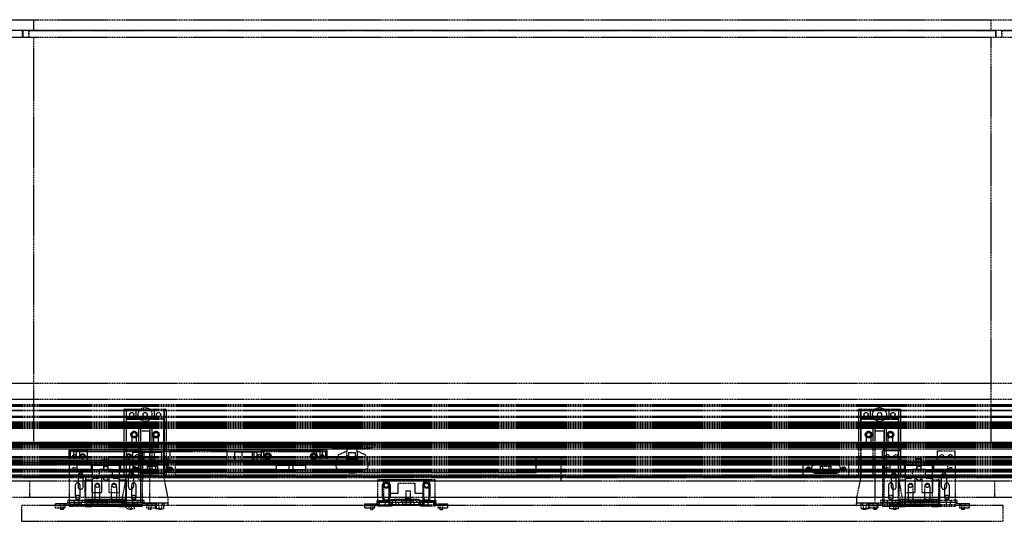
# Model space of a CAD drawing. Header units: millimetres. Extents: x 0 to 3534, y 0 to 599.
# Tile 2 of 3: x 1179 to 2354, y 0 to 599. Entities that reach past the tile are written whole.
import ezdxf

# ---------------------------------------------------------------- set-up
doc = ezdxf.new("R2010")
doc.units = ezdxf.units.MM
doc.header["$LTSCALE"] = 10
doc.linetypes.add('ALLCAD_Strich', pattern=[0.2, 0.15, -0.05])
doc.layers.add('BESCH_KONT_sich_schn_grun_2d', color=10, linetype='Continuous')

msp = doc.modelspace()

# ---------------------------------------------------------------- linework, layer by layer
at = {"layer": 'BESCH_KONT_sich_schn_grun_2d', "linetype": 'ALLCAD_Strich'}
for p, q in [((19, 599), (3515, 599)), ((1195.5, 586.4), (1195.5, 599)), ((2338.5, 599), (2338.5, 586.4)), ((19, 586.4), (3515, 586.4)), ((1182, 586), (19, 586)), ((19, 578), (3515, 578)), ((1182, 578), (1182, 586)), ((1182.5, 586.4), (1182.5, 578)), ((1189.5, 578), (1189.5, 586.4)), ((1190, 578), (1190, 586)), ((1190, 586), (2344, 586)), ((1195.5, 94), (1195.5, 578)), ((2338.5, 578), (2338.5, 94)), ((2344, 586), (2344, 578)), ((2344.5, 586.4), (2344.5, 578)), ((2351.5, 578), (2351.5, 586.4)), ((2352, 578), (2352, 586)), ((2352, 586), (3515, 586)), ((19, 165), (3515, 165)), ((19, 146), (3515, 146)), ((3515, 139), (19, 139)), ((3515, 138.5), (19, 138.5)), ((3515, 137.5), (19, 137.5)), ((3515, 137), (19, 137)), ((3515, 132.5), (19, 132.5)), ((3515, 132.1), (19, 132.1)), ((1306, 133.5), (1303.2, 133.5)), ((1303.2, 133.5), (1303.2, 53.5)), ((1305.7, 133.5), (1305.7, 53.5)), ((1306, 133.5), (1306, 121.5)), ((1317.5, 133.5), (1306, 133.5)), ((1317.5, 133.5), (1317.5, 121.5)), ((1339.5, 133.5), (1317.5, 133.5)), ((1339.5, 133.5), (1339.5, 121.5)), ((1351, 133.5), (1339.5, 133.5)), ((1353.7, 133.5), (1351, 133.5)), ((1351, 133.5), (1351, 121.5)), ((1351.2, 133.5), (1351.2, 53.5)), ((1353.7, 133.5), (1353.7, 53.5)), ((2183, 133.5), (2180.2, 133.5)), ((2180.2, 133.5), (2180.2, 53.5)), ((2182.7, 133.5), (2182.7, 53.5)), ((2183, 133.5), (2183, 121.5)), ((2194.5, 133.5), (2183, 133.5)), ((2194.5, 133.5), (2194.5, 121.5)), ((2216.5, 133.5), (2194.5, 133.5)), ((2216.5, 133.5), (2216.5, 121.5)), ((2228, 133.5), (2216.5, 133.5)), ((2230.7, 133.5), (2228, 133.5)), ((2228, 133.5), (2228, 121.5)), ((2228.2, 133.5), (2228.2, 53.5)), ((2230.7, 133.5), (2230.7, 53.5)), ((3515, 125), (19, 125)), ((3515, 124), (19, 124)), ((3515, 124), (19, 124)), ((3515, 118.5), (19, 118.5)), ((1351, 122.5), (1306, 122.5)), ((1306, 121.5), (1306, 53)), ((1317.5, 121.5), (1306, 121.5)), ((1339.5, 121.5), (1317.5, 121.5)), ((1351, 121.5), (1339.5, 121.5)), ((1351, 53), (1351, 121.5)), ((2228, 122.5), (2183, 122.5)), ((2183, 121.5), (2183, 53)), ((2194.5, 121.5), (2183, 121.5)), ((2216.5, 121.5), (2194.5, 121.5)), ((2228, 121.5), (2216.5, 121.5)), ((2228, 53), (2228, 121.5)), ((3515, 117), (19, 117)), ((3515, 116.5), (19, 116.5)), ((3515, 116), (19, 116)), ((3515, 115), (19, 115)), ((3515, 114.8), (19, 114.8)), ((3515, 113.5), (19, 113.5)), ((3515, 113.2), (19, 113.2)), ((3515, 113), (19, 113)), ((3515, 112.5), (19, 112.5)), ((3515, 111), (19, 111)), ((1320.5, 113.5), (1320.5, 53.5)), ((1323, 113.5), (1323, 53.5)), ((1323, 107.5), (1323, 21.5)), ((1334, 107.5), (1323, 107.5)), ((1334, 113.5), (1334, 53.5)), ((1334, 29), (1334, 107.5)), ((1336.5, 113.5), (1336.5, 53.5)), ((2197.5, 113.5), (2197.5, 53.5)), ((2200, 113.5), (2200, 53.5)), ((2200, 107.5), (2200, 29)), ((2211, 107.5), (2200, 107.5)), ((2211, 113.5), (2211, 53.5)), ((2211, 21.5), (2211, 107.5)), ((2213.5, 113.5), (2213.5, 53.5)), ((1313, 94.5), (1313, 104.5)), ((1318, 104.5), (1318, 94.5)), ((1339, 94.5), (1339, 104.5)), ((1344, 104.5), (1344, 94.5)), ((2190, 94.5), (2190, 104.5)), ((2195, 104.5), (2195, 94.5)), ((2216, 94.5), (2216, 104.5)), ((2221, 104.5), (2221, 94.5)), ((3515, 94), (19, 94)), ((19, 94), (3515, 94)), ((3515, 92.5), (19, 92.5)), ((1548, 92), (19, 92)), ((3515, 91.5), (19, 91.5)), ((3515, 91), (19, 91)), ((3515, 90.5), (19, 90.5)), ((3515, 90), (19, 90)), ((3515, 89), (19, 89)), ((3515, 88), (19, 88)), ((3515, 86.3), (19, 86.3)), ((1546, 85), (1238, 85)), ((1238, 84.2), (1238, 85)), ((1238, 70.5), (1238, 84.2)), ((1259.5, 84.2), (1238, 84.2)), ((1546, 83), (1238, 83)), ((1239.5, 72.5), (1239.5, 83)), ((1243.5, 83), (1243.5, 85)), ((1243.5, 72.5), (1243.5, 83)), ((1246.5, 83), (1246.5, 85)), ((1246.5, 72.5), (1246.5, 83)), ((1250.5, 72.5), (1250.5, 83)), ((1259.5, 84.2), (1259.5, 70.5)), ((1303.5, 84.2), (1303.5, 70.5)), ((1303.5, 84.2), (1325, 84.2)), ((1313.8, 82.7), (1321.8, 82.7)), ((1313.8, 72.7), (1313.8, 82.7)), ((1321.8, 82.7), (1348.3, 82.7)), ((1321.8, 72.7), (1321.8, 82.7)), ((1325, 70.5), (1325, 84.2)), ((1325.2, 72.7), (1325.2, 82.7)), ((1327.2, 72.7), (1327.2, 82.7)), ((1339.8, 72.7), (1339.8, 82.7)), ((1348.3, 72.7), (1348.3, 82.7)), ((1358, 85.5), (1366.5, 85.5)), ((1358, 84.5), (1358, 85.5)), ((1358, 84.5), (1358, 85)), ((1366.5, 84.5), (1358, 84.5)), ((1358, 83), (1358, 84.5)), ((1366.5, 84.5), (1358, 84.5)), ((1358, 84.5), (1358, 71)), ((1366.5, 85.5), (1366.5, 84.5)), ((1371.5, 85.5), (1366.5, 85.5)), ((1366.5, 84.5), (1366.5, 85)), ((1366.5, 84.5), (1371.5, 84.5)), ((1366.5, 84.5), (1371.5, 84.5)), ((1371.5, 84.5), (1371.5, 85.5)), ((1371.5, 85.5), (1372.5, 85.5)), ((1371.5, 85), (1371.5, 84.5)), ((1372.5, 84.5), (1371.5, 84.5)), ((1371.5, 84.5), (1372.5, 84.5)), ((1377.5, 85.5), (1372.5, 85.5)), ((1372.5, 84.5), (1372.5, 85.5)), ((1372.5, 85), (1372.5, 84.5)), ((1372.5, 84.5), (1377.5, 84.5)), ((1372.5, 84.5), (1377.5, 84.5)), ((1377.5, 85.5), (1377.5, 84.5)), ((1377.5, 85.5), (1406.5, 85.5)), ((1377.5, 84.5), (1377.5, 85)), ((1406.5, 84.5), (1377.5, 84.5)), ((1406.5, 84.5), (1377.5, 84.5)), ((1406.5, 85.5), (1406.5, 84.5)), ((1411.5, 85.5), (1406.5, 85.5)), ((1406.5, 84.5), (1406.5, 85)), ((1406.5, 84.5), (1411.5, 84.5)), ((1406.5, 84.5), (1411.5, 84.5)), ((1411.5, 84.5), (1411.5, 85.5)), ((1411.5, 85.5), (1412.5, 85.5)), ((1411.5, 85), (1411.5, 84.5)), ((1412.5, 84.5), (1411.5, 84.5)), ((1411.5, 84.5), (1412.5, 84.5)), ((1417.5, 85.5), (1412.5, 85.5)), ((1412.5, 84.5), (1412.5, 85.5)), ((1412.5, 85), (1412.5, 84.5)), ((1412.5, 84.5), (1417.5, 84.5)), ((1412.5, 84.5), (1417.5, 84.5)), ((1417.5, 85.5), (1417.5, 84.5)), ((1417.5, 85.5), (1426, 85.5)), ((1417.5, 84.5), (1417.5, 85)), ((1426, 84.5), (1417.5, 84.5)), ((1426, 84.5), (1417.5, 84.5)), ((1426, 85.5), (1426, 84.5)), ((1426, 85), (1426, 84.5)), ((1426, 83), (1426, 84.5)), ((1426, 84.5), (1426, 71)), ((1435.8, 72.7), (1435.8, 82.7)), ((1462.3, 82.7), (1435.8, 82.7)), ((1444.3, 72.7), (1444.3, 82.7)), ((1456.8, 72.7), (1456.8, 82.7)), ((1458.8, 72.7), (1458.8, 82.7)), ((1462.3, 72.7), (1462.3, 82.7)), ((1470.3, 82.7), (1462.3, 82.7)), ((1537.5, 84.2), (1467.5, 84.2)), ((1467.5, 67.7), (1467.5, 84.2)), ((1470.3, 72.7), (1470.3, 82.7)), ((1533.5, 72.5), (1533.5, 83)), ((1537.5, 84.2), (1537.5, 85)), ((1537.5, 67.7), (1537.5, 84.2)), ((1540.5, 83), (1540.5, 85)), ((1540.5, 72.5), (1540.5, 83)), ((1544.5, 72.5), (1544.5, 83)), ((1546, 70.5), (1546, 85)), ((1546, 83), (1546, 83)), ((1546, 83), (1546, 83)), ((1546, 83), (1546, 83)), ((1546, 83), (1546, 83)), ((1546, 83), (1546, 83)), ((1546, 83), (1546, 83)), ((1546, 83), (1546, 83)), ((1546, 83), (1546, 83)), ((1546, 83), (1546, 83)), ((1546, 83), (1546, 83)), ((1546, 83), (1546, 83)), ((1546, 83), (1546, 83)), ((1546, 83), (1546, 83)), ((1546, 83), (1546, 83)), ((1546, 83), (1546, 83)), ((1546, 83), (1546, 83)), ((1546, 83), (1546, 83)), ((1546, 83), (1546, 83)), ((1546, 83), (1546, 83)), ((1546, 83), (1546, 83)), ((1546, 83), (1546, 83)), ((1546, 83), (1546, 83)), ((1546, 83), (1546, 83)), ((1546, 83), (1546, 83)), ((1546, 83), (1546, 83)), ((1546, 83), (1546, 83)), ((1546, 83), (1546, 83)), ((1546, 83), (1546, 83)), ((1546, 83), (1546, 83)), ((1546, 83), (1546, 83)), ((1546, 83), (1546, 83)), ((1546, 83), (1546, 83)), ((1546, 83), (1546, 83)), ((1546, 83), (1546, 83)), ((1546, 83), (1546, 83)), ((1546, 83), (1546, 83)), ((1546, 83), (1546, 83)), ((1546, 83), (1546, 83)), ((1548, 92), (1548, 90)), ((1548, 92), (1603, 92)), ((1603, 90), (1548, 90)), ((1552, 90), (1552, 87)), ((1552, 87), (1557, 87)), ((1553, 89), (1553, 89)), ((1553, 89), (1553, 89)), ((1553, 89), (1553, 89)), ((1553, 89), (1553, 89)), ((1553, 89), (1553, 89)), ((1553, 89), (1553, 89)), ((1553, 89), (1553, 89)), ((1553, 89), (1553, 89)), ((1553, 89), (1553, 89)), ((1553, 89), (1553, 89)), ((1553, 89), (1553, 89)), ((1553, 89), (1553, 89)), ((1553, 89), (1553, 89)), ((1553, 89), (1553, 89)), ((1553, 89), (1553, 89)), ((1553, 89), (1553, 89)), ((1553, 89), (1553, 89)), ((1553, 89), (1553, 89)), ((1553, 89), (1553, 89)), ((1553, 89), (1553, 89)), ((1553, 89), (1553, 87)), ((1556, 89), (1556, 87)), ((1557, 90), (1557, 87)), ((1558, 90), (1558, 87)), ((1558, 87), (1563, 87)), ((1567.5, 83), (1559, 79)), ((1563, 90), (1563, 87)), ((1588, 87), (1563, 87)), ((1569.2, 83), (1567.5, 83)), ((1569.2, 87), (1569.2, 83)), ((1569.2, 74), (1569.2, 83)), ((1581.7, 83), (1581.7, 74)), ((1583.5, 83), (1581.7, 83)), ((1581.7, 83), (1581.7, 87)), ((1592, 79), (1583.5, 83)), ((1588, 90), (1588, 87)), ((1588, 87), (1593, 87)), ((1593, 90), (1593, 87)), ((1594, 87), (1594, 90)), ((1599, 87), (1594, 87)), ((1595, 87), (1595, 89)), ((1598, 87), (1598, 89)), ((1599, 87), (1599, 90)), ((3515, 92), (1603, 92)), ((1603, 92), (1603, 90)), ((2230.5, 84.2), (2209, 84.2)), ((2209, 70.5), (2209, 84.2)), ((2230.5, 84.2), (2230.5, 70.5)), ((2274.5, 84.2), (2274.5, 70.5)), ((2274.5, 84.2), (2296, 84.2)), ((2296, 70.5), (2296, 84.2)), ((3515, 77), (19, 77)), ((3515, 75.5), (19, 75.5)), ((3515, 73), (19, 73)), ((3515, 71.8), (19, 71.8)), ((3515, 71.3), (19, 71.3)), ((1546, 72.5), (1238, 72.5)), ((1243.5, 70.5), (1243.5, 72.5)), ((1246.5, 70.5), (1246.5, 72.5)), ((1277, 71), (1286, 71)), ((1277, 71), (1277, 70.5)), ((1285, 74.5), (1278, 74.5)), ((1278, 74.5), (1278, 70.5)), ((1285, 70.5), (1285, 74.5)), ((1286, 71), (1286, 70.5)), ((1310, 71.8), (1310, 53.3)), ((1313.8, 72.7), (1321.8, 72.7)), ((1314, 67), (1323, 75.5)), ((1321.8, 72.7), (1348.3, 72.7)), ((1325.5, 75.5), (1325.5, 48.5)), ((1355.5, 75.5), (1355.5, 58)), ((1358, 71), (1358, 72.5)), ((1358, 70.5), (1358, 71)), ((1358, 71), (1366.5, 71)), ((1358, 71), (1366.5, 71)), ((1358, 70), (1358, 71)), ((1365, 53.3), (1365, 71.8)), ((1366.5, 70.5), (1366.5, 71)), ((1371.5, 71), (1366.5, 71)), ((1366.5, 71), (1366.5, 70)), ((1371.5, 71), (1366.5, 71)), ((1371.5, 71), (1371.5, 70.5)), ((1372.5, 71), (1371.5, 71)), ((1371.5, 70), (1371.5, 71)), ((1371.5, 71), (1372.5, 71)), ((1372.5, 71), (1372.5, 70.5)), ((1377.5, 71), (1372.5, 71)), ((1377.5, 71), (1372.5, 71)), ((1372.5, 70), (1372.5, 71)), ((1377.5, 70.5), (1377.5, 71)), ((1377.5, 71), (1406.5, 71)), ((1377.5, 71), (1377.5, 70)), ((1377.5, 71), (1406.5, 71)), ((1406.5, 70.5), (1406.5, 71)), ((1411.5, 71), (1406.5, 71)), ((1406.5, 71), (1406.5, 70)), ((1411.5, 71), (1406.5, 71)), ((1411.5, 71), (1411.5, 70.5)), ((1412.5, 71), (1411.5, 71)), ((1411.5, 70), (1411.5, 71)), ((1411.5, 71), (1412.5, 71)), ((1412.5, 71), (1412.5, 70.5)), ((1417.5, 71), (1412.5, 71)), ((1417.5, 71), (1412.5, 71)), ((1412.5, 70), (1412.5, 71)), ((1417.5, 70.5), (1417.5, 71)), ((1417.5, 71), (1426, 71)), ((1417.5, 71), (1417.5, 70)), ((1417.5, 71), (1426, 71)), ((1426, 71), (1426, 72.5)), ((1426, 71), (1426, 70.5)), ((1426, 71), (1426, 70)), ((1462.3, 72.7), (1435.8, 72.7)), ((1470.3, 72.7), (1462.3, 72.7)), ((1540.5, 70.5), (1540.5, 72.5)), ((1559, 79), (1555.5, 68)), ((1569.2, 78.5), (1571.8, 78.5)), ((1581.7, 74), (1569.2, 74)), ((1571.8, 82), (1579.2, 82)), ((1571.8, 78.5), (1571.8, 82)), ((1579.2, 82), (1579.2, 78.5)), ((1579.2, 78.5), (1581.7, 78.5)), ((1595.5, 68), (1592, 79)), ((1795.5, 58), (1795.5, 75.5)), ((1825.5, 48.5), (1825.5, 75.5)), ((2114, 71.8), (2114, 53.3)), ((2169, 53.3), (2169, 71.8)), ((2248, 71), (2257, 71)), ((2248, 71), (2248, 70.5)), ((2256, 74.5), (2249, 74.5)), ((2249, 74.5), (2249, 70.5)), ((2256, 70.5), (2256, 74.5)), ((2257, 71), (2257, 70.5)), ((1358, 70), (19, 70)), ((3515, 69.5), (19, 69.5)), ((3515, 68), (19, 68)), ((1264, 67), (19, 67)), ((1264, 62), (19, 62)), ((3515, 61), (19, 61)), ((3515, 59.5), (19, 59.5)), ((1238, 70.5), (1278, 70.5)), ((1238, 70.5), (1238, 29)), ((1274.5, 67.5), (1238, 67.5)), ((1244.5, 60), (1238, 60)), ((1247, 67.5), (1247, 62.5)), ((1265.5, 67.5), (1247, 67.5)), ((1259.5, 70.5), (1259.5, 67.5)), ((1261.9, 70.5), (1261.9, 67.5)), ((1264, 67), (1299, 67)), ((1264, 67), (1264, 62)), ((1264, 62), (1273.5, 62)), ((1265.5, 53.8), (1265.5, 67.5)), ((1268.9, 70.5), (1268.9, 67.5)), ((1273.5, 62), (1273.5, 53.5)), ((1289.5, 62), (1273.5, 62)), ((1274.5, 70.5), (1274.5, 67.5)), ((1274.5, 67.5), (1288.5, 67.5)), ((1277, 62), (1277, 61.5)), ((1277, 61.5), (1286, 61.5)), ((1278, 70.5), (1285, 70.5)), ((1279, 70.5), (1279, 62)), ((1279, 67.5), (1279, 70.5)), ((1279, 67), (1279, 62)), ((1284, 70.5), (1284, 62)), ((1284, 67.5), (1284, 70.5)), ((1284, 67), (1284, 62)), ((1285, 70.5), (1325, 70.5)), ((1286, 62), (1286, 61.5)), ((1288.5, 70.5), (1288.5, 67.5)), ((1288.5, 67.5), (1325, 67.5)), ((1289.5, 53.5), (1289.5, 62)), ((1289.5, 62), (1299, 62)), ((1294.1, 70.5), (1294.1, 67.5)), ((1297.5, 67.5), (1297.5, 53.8)), ((1316, 67.5), (1297.5, 67.5)), ((1299, 67), (1299, 62)), ((1485, 67), (1299, 67)), ((1485, 62), (1299, 62)), ((1301.1, 70.5), (1301.1, 67.5)), ((1303.5, 70.5), (1303.5, 67.5)), ((1314, 67), (1314, 57)), ((1315, 62.5), (1315, 62.5)), ((1315, 62.5), (1315, 62.5)), ((1315, 62.5), (1315, 62.5)), ((1315, 62.5), (1315, 62.5)), ((1315, 62.5), (1315, 62.5)), ((1315, 62.5), (1315, 62.5)), ((1315, 62.5), (1315, 62.5)), ((1315, 62.5), (1315, 62.5)), ((1315, 62.5), (1315, 62.5)), ((1315, 62.5), (1315, 62.5)), ((1315, 62.5), (1315, 62.5)), ((1315, 62.5), (1315, 62.5)), ((1315, 62.5), (1315, 62.5)), ((1315, 62.5), (1315, 62.5)), ((1315, 62.5), (1315, 62.5)), ((1315, 62.5), (1315, 62.5)), ((1315, 62.5), (1315, 62.5)), ((1315, 62.5), (1315, 62.5)), ((1315, 62.5), (1315, 62.5)), ((1315, 62.5), (1315, 62.5)), ((1315, 62.5), (1315, 62.5)), ((1315, 62.5), (1315, 62.5)), ((1315, 62.5), (1315, 62.5)), ((1315, 62.5), (1315, 62.5)), ((1315, 62.5), (1315, 62.5)), ((1315, 62.5), (1315, 62.5)), ((1315, 62.5), (1315, 62.5)), ((1315, 62.5), (1315, 62.5)), ((1315, 62.5), (1315, 62.5)), ((1315, 62.5), (1315, 62.5)), ((1315, 62.5), (1315, 62.5)), ((1315, 62.5), (1315, 62.5)), ((1315, 62.5), (1315, 62.5)), ((1315, 62.5), (1315, 62.5)), ((1315, 62.5), (1315, 62.5)), ((1315, 62.5), (1315, 62.5)), ((1315, 62.5), (1315, 62.5)), ((1315, 62.5), (1315, 62.5)), ((1315, 62.5), (1315, 62.5)), ((1315, 62.5), (1315, 62.5)), ((1315, 62.5), (1315, 62.5)), ((1316, 62.5), (1316, 67.5)), ((1325, 60), (1318.5, 60)), ((1546, 70.5), (1325, 70.5)), ((1325, 70.5), (1325, 29)), ((1350, 67.5), (1325, 67.5)), ((1331.2, 66), (1343.8, 66)), ((1331.2, 59), (1331.2, 66)), ((1343.8, 59), (1331.2, 59)), ((1333.8, 59), (1333.8, 66)), ((1341.2, 59), (1341.2, 66)), ((1343.8, 59), (1343.8, 66)), ((1366.5, 70), (1358, 70)), ((1366.5, 70), (1371.5, 70)), ((1371.5, 70), (1372.5, 70)), ((1372.5, 70), (1377.5, 70)), ((1406.5, 70), (1377.5, 70)), ((1406.5, 70), (1411.5, 70)), ((1411.5, 70), (1412.5, 70)), ((1412.5, 70), (1417.5, 70)), ((1426, 70), (1417.5, 70)), ((3515, 70), (1426, 70)), ((1537.5, 69.7), (1467.5, 69.7)), ((1537.5, 67.7), (1467.5, 67.7)), ((1485, 67), (1520, 67)), ((1485, 67), (1485, 62)), ((1485, 62), (1520, 62)), ((1497.5, 69.7), (1497.5, 67.7)), ((1497.7, 69.7), (1497.7, 67.7)), ((1498, 62), (1498, 61.5)), ((1498, 61.5), (1507, 61.5)), ((1500, 69.7), (1500, 62)), ((1500, 67), (1500, 62)), ((1501.1, 67.7), (1501.1, 69.7)), ((1503.9, 67.7), (1503.9, 69.7)), ((1505, 69.7), (1505, 62)), ((1505, 67), (1505, 62)), ((1507, 62), (1507, 61.5)), ((1507.3, 69.7), (1507.3, 67.7)), ((1507.5, 69.7), (1507.5, 67.7)), ((1520, 67), (1520, 62)), ((2235, 67), (1520, 67)), ((2235, 62), (1520, 62)), ((1555.5, 68), (1557, 63)), ((1557, 63), (1571.5, 58)), ((1579.5, 58), (1594, 63)), ((1594, 63), (1595.5, 68)), ((2119, 62.5), (2119, 62.5)), ((2119, 62.5), (2119, 62.5)), ((2119, 62.5), (2119, 62.5)), ((2119, 62.5), (2119, 62.5)), ((2119, 62.5), (2119, 62.5)), ((2119, 62.5), (2119, 62.5)), ((2119, 62.5), (2119, 62.5)), ((2119, 62.5), (2119, 62.5)), ((2119, 62.5), (2119, 62.5)), ((2119, 62.5), (2119, 62.5)), ((2119, 62.5), (2119, 62.5)), ((2119, 62.5), (2119, 62.5)), ((2119, 62.5), (2119, 62.5)), ((2119, 62.5), (2119, 62.5)), ((2119, 62.5), (2119, 62.5)), ((2119, 62.5), (2119, 62.5)), ((2119, 62.5), (2119, 62.5)), ((2119, 62.5), (2119, 62.5)), ((2119, 62.5), (2119, 62.5)), ((2119, 62.5), (2119, 62.5)), ((2119, 62.5), (2119, 62.5)), ((2119, 62.5), (2119, 62.5)), ((2119, 62.5), (2119, 62.5)), ((2119, 62.5), (2119, 62.5)), ((2119, 62.5), (2119, 62.5)), ((2119, 62.5), (2119, 62.5)), ((2119, 62.5), (2119, 62.5)), ((2119, 62.5), (2119, 62.5)), ((2119, 62.5), (2119, 62.5)), ((2119, 62.5), (2119, 62.5)), ((2119, 62.5), (2119, 62.5)), ((2119, 62.5), (2119, 62.5)), ((2119, 62.5), (2119, 62.5)), ((2119, 62.5), (2119, 62.5)), ((2119, 62.5), (2119, 62.5)), ((2119, 62.5), (2119, 62.5)), ((2119, 62.5), (2119, 62.5)), ((2119, 62.5), (2119, 62.5)), ((2119, 62.5), (2119, 62.5)), ((2119, 62.5), (2119, 62.5)), ((2119, 62.5), (2119, 62.5)), ((2154, 67.5), (2129, 67.5)), ((2135.2, 66), (2147.8, 66)), ((2135.2, 59), (2135.2, 66)), ((2147.8, 59), (2135.2, 59)), ((2137.8, 59), (2137.8, 66)), ((2145.2, 59), (2145.2, 66)), ((2147.8, 59), (2147.8, 66)), ((2209, 70.5), (2249, 70.5)), ((2209, 70.5), (2209, 29)), ((2209, 67.5), (2209, 67.5)), ((2209, 67.5), (2209, 67.5)), ((2209, 67.5), (2209, 67.5)), ((2209, 67.5), (2209, 67.5)), ((2209, 67.5), (2209, 67.5)), ((2209, 67.5), (2209, 67.5)), ((2245.5, 67.5), (2209, 67.5)), ((2209, 67.5), (2209, 67.5)), ((2209, 67.5), (2209, 67.5)), ((2209, 67.5), (2209, 67.5)), ((2209, 67.5), (2209, 67.5)), ((2209, 67.5), (2209, 67.5)), ((2209, 67.5), (2209, 67.5)), ((2209, 67.5), (2209, 67.5)), ((2209, 67.5), (2209, 67.5)), ((2209, 67.5), (2209, 67.5)), ((2209, 67.5), (2209, 67.5)), ((2209, 67.5), (2209, 67.5)), ((2209, 67.5), (2209, 67.5)), ((2209, 67.5), (2209, 67.5)), ((2209, 67.5), (2209, 67.5)), ((2209, 67.5), (2209, 67.5)), ((2209, 67.5), (2209, 67.5)), ((2209, 67.5), (2209, 67.5)), ((2209, 67.5), (2209, 67.5)), ((2209, 67.5), (2209, 67.5)), ((2209, 67.5), (2209, 67.5)), ((2209, 67.5), (2209, 67.5)), ((2215.5, 60), (2209, 60)), ((2218, 67.5), (2218, 62.5)), ((2236.5, 67.5), (2218, 67.5)), ((2230.5, 70.5), (2230.5, 67.5)), ((2232.9, 70.5), (2232.9, 67.5)), ((2235, 67), (2270, 67)), ((2235, 67), (2235, 62)), ((2235, 62), (2244.5, 62)), ((2236.5, 53.8), (2236.5, 67.5)), ((2239.9, 70.5), (2239.9, 67.5)), ((2244.5, 62), (2244.5, 53.5)), ((2260.5, 62), (2244.5, 62)), ((2245.5, 70.5), (2245.5, 67.5)), ((2245.5, 67.5), (2259.5, 67.5)), ((2248, 62), (2248, 61.5)), ((2248, 61.5), (2257, 61.5)), ((2249, 70.5), (2256, 70.5)), ((2250, 67.5), (2250, 70.5)), ((2250, 70.5), (2250, 62)), ((2250, 67), (2250, 62)), ((2255, 67.5), (2255, 70.5)), ((2255, 70.5), (2255, 62)), ((2255, 67), (2255, 62)), ((2256, 70.5), (2296, 70.5)), ((2257, 62), (2257, 61.5)), ((2259.5, 70.5), (2259.5, 67.5)), ((2259.5, 67.5), (2296, 67.5)), ((2260.5, 62), (2270, 62)), ((2260.5, 53.5), (2260.5, 62)), ((2265.1, 70.5), (2265.1, 67.5)), ((2268.5, 67.5), (2268.5, 53.8)), ((2287, 67.5), (2268.5, 67.5)), ((3515, 67), (2270, 67)), ((2270, 67), (2270, 62)), ((3515, 62), (2270, 62)), ((2272.1, 70.5), (2272.1, 67.5)), ((2274.5, 70.5), (2274.5, 67.5)), ((2287, 62.5), (2287, 67.5)), ((2296, 60), (2289.5, 60)), ((2296, 70.5), (2296, 29)), ((3534, 48), (0, 48)), ((3515, 55), (19, 55)), ((3515, 53.3), (19, 53.3)), ((3515, 53), (19, 53)), ((2407, 58.5), (1127, 58.5)), ((2399.5, 52), (1134.5, 52)), ((2397.5, 53.5), (1136.5, 53.5)), ((1191, 29), (1191, 48)), ((1248.5, 54.8), (1248.5, 41.2)), ((1254.5, 41.2), (1254.5, 54.8)), ((1257, 19.5), (1257, 49.5)), ((1257, 49.5), (1265, 49.5)), ((1257.5, 53.8), (1257.5, 29)), ((1265.5, 53.8), (1257.5, 53.8)), ((1265, 49.5), (1265, 34.5)), ((1265.5, 29), (1265.5, 53.8)), ((1271, 51), (1268, 51)), ((1277, 34.5), (1277, 54.5)), ((1277, 54.5), (1285, 54.5)), ((1285, 54.5), (1285, 34.5)), ((1295, 51), (1292, 51)), ((1297.5, 53.8), (1297.5, 29)), ((1305.5, 53.8), (1297.5, 53.8)), ((1298, 49.5), (1306, 49.5)), ((1298, 34.5), (1298, 49.5)), ((1306, 53), (1301, 28)), ((1305.5, 29), (1305.5, 53.8)), ((1306, 49.5), (1306, 19.5)), ((1308.5, 41.2), (1308.5, 54.8)), ((1323, 48.5), (1314, 57)), ((1314.5, 54.8), (1314.5, 41.2)), ((1323, 48.5), (1606, 48.5)), ((1325, 57.5), (1350, 57.5)), ((1355.8, 29), (1351, 53)), ((1795.5, 58), (1355.5, 58)), ((1571.5, 58), (1579.5, 58)), ((1675, 49.5), (1606, 49.5)), ((1606, 49.5), (1606, 48.5)), ((1606, 48.5), (1675, 48.5)), ((1606, 48.5), (1606, 29)), ((1675, 48.5), (1675, 49.5)), ((1675, 48.5), (1825.5, 48.5)), ((1675, 29), (1675, 48.5)), ((2129, 57.5), (2154, 57.5)), ((2183, 53), (2178.2, 29)), ((2219.5, 54.8), (2219.5, 41.2)), ((2225.5, 41.2), (2225.5, 54.8)), ((2233, 28), (2228, 53)), ((2228, 19.5), (2228, 49.5)), ((2228, 49.5), (2236, 49.5)), ((2228.5, 53.8), (2228.5, 29)), ((2236.5, 53.8), (2228.5, 53.8)), ((2236, 49.5), (2236, 34.5)), ((2236.5, 29), (2236.5, 53.8)), ((2242, 51), (2239, 51)), ((2248, 34.5), (2248, 54.5)), ((2248, 54.5), (2256, 54.5)), ((2256, 54.5), (2256, 34.5)), ((2266, 51), (2263, 51)), ((2268.5, 53.8), (2268.5, 29)), ((2276.5, 53.8), (2268.5, 53.8)), ((2269, 49.5), (2277, 49.5)), ((2269, 34.5), (2269, 49.5)), ((2276.5, 29), (2276.5, 53.8)), ((2277, 49.5), (2277, 19.5)), ((2279.5, 41.2), (2279.5, 54.8)), ((2285.5, 54.8), (2285.5, 41.2)), ((2343, 29), (2343, 48)), ((1245.5, 28), (1245.5, 43.5)), ((1250.5, 43.5), (1250.5, 28)), ((1268.5, 41.2), (1268.5, 29)), ((1274.5, 29), (1274.5, 41.2)), ((1288.5, 29), (1288.5, 41.2)), ((1294.5, 41.2), (1294.5, 29)), ((1312.5, 28), (1312.5, 43.5)), ((1317.5, 43.5), (1317.5, 28)), ((1612, 28), (1612, 43.5)), ((1613.5, 29), (1613.5, 43.5)), ((1619.5, 43.5), (1619.5, 29)), ((1621, 43.5), (1621, 28)), ((1630.5, 45.5), (1650.5, 45.5)), ((1630.5, 33.5), (1630.5, 45.5)), ((1640, 36.5), (1645, 36.5)), ((1640, 36.5), (1640, 25)), ((1645, 36.5), (1645, 25)), ((1650.5, 45.5), (1650.5, 33.5)), ((1660, 43.5), (1660, 28)), ((1661.5, 29), (1661.5, 43.5)), ((1667.5, 43.5), (1667.5, 29)), ((1669, 28), (1669, 43.5)), ((2216.5, 28), (2216.5, 43.5)), ((2221.5, 43.5), (2221.5, 28)), ((2239.5, 41.2), (2239.5, 29)), ((2245.5, 29), (2245.5, 41.2)), ((2259.5, 29), (2259.5, 41.2)), ((2265.5, 41.2), (2265.5, 29)), ((2283.5, 28), (2283.5, 43.5)), ((2288.5, 43.5), (2288.5, 28)), ((0, 29), (3534, 29)), ((1235.8, 25), (1235.8, 21)), ((1238, 25), (1235.8, 25)), ((1238, 29), (1238, 17.8)), ((1257, 25), (1238, 25)), ((1243.5, 25), (1243.5, 23)), ((1249.5, 25), (1249.5, 23)), ((1253.5, 25), (1253.5, 23)), ((1306, 26), (1257, 26)), ((1257, 25), (1288, 25)), ((1257, 24), (1306, 24)), ((1257.5, 29), (1257.5, 17.8)), ((1258.5, 25), (1258.5, 23)), ((1265, 34.5), (1277, 34.5)), ((1265.5, 17.8), (1265.5, 29)), ((1268.5, 29), (1268.5, 27.8)), ((1274.5, 27.8), (1274.5, 29)), ((1276.5, 25), (1276.5, 23)), ((1277.5, 25), (1277.5, 23)), ((1281.5, 25), (1281.5, 23)), ((1283, 25), (1283, 23)), ((1285, 34.5), (1298, 34.5)), ((1288, 25), (1288, 26)), ((1288, 25), (1306, 25)), ((1288, 23), (1288, 24)), ((1288.5, 27.8), (1288.5, 29)), ((1294.5, 29), (1294.5, 27.8)), ((1297.5, 29), (1297.5, 17.8)), ((1301, 28), (1301, 21.5)), ((1305.5, 17.8), (1305.5, 29)), ((1325, 25), (1306, 25)), ((1313.5, 25), (1313.5, 23)), ((1319.5, 25), (1319.5, 23)), ((1325, 29), (1325, 17.8)), ((1327.2, 25), (1325, 25)), ((1327.2, 21), (1327.2, 25)), ((1334, 21.5), (1334, 29)), ((1356, 28), (1355.8, 29)), ((1356, 21.5), (1356, 28)), ((1605.5, 25), (1606, 25)), ((1605.5, 21), (1605.5, 25)), ((1606, 29), (1606, 18.5)), ((1606, 25), (1618.5, 25)), ((1613.5, 28), (1613.5, 29)), ((1614, 25.5), (1621, 25.5)), ((1614, 25.5), (1614, 25)), ((1614.5, 25), (1614.5, 23)), ((1615, 25), (1615, 19)), ((1625.1, 25), (1618.5, 25)), ((1618.5, 25), (1618.5, 23)), ((1619.5, 33.5), (1630.5, 33.5)), ((1619.5, 29), (1619.5, 28)), ((1619.5, 19.5), (1619.5, 28)), ((1620, 25), (1620, 19)), ((1620.5, 25), (1620.5, 23)), ((1621, 25.5), (1621, 25)), ((1622.5, 26), (1625.4, 26)), ((1622.5, 26), (1622.5, 25)), ((1623.5, 18.5), (1625.5, 26.5)), ((1623.5, 26), (1623.5, 23)), ((1632, 25), (1625.1, 25)), ((1625.4, 26), (1628.5, 26)), ((1625.5, 26.5), (1632, 26.5)), ((1627.5, 26), (1627.5, 23)), ((1628.5, 26), (1628.5, 25)), ((1632, 26.5), (1632, 25)), ((1632, 26.5), (1649, 26.5)), ((1649, 25), (1632, 25)), ((1635, 23), (1635, 25)), ((1639.5, 27.5), (1645.5, 27.5)), ((1639.5, 27.5), (1639.5, 26.5)), ((1640, 25), (1640, 22.5)), ((1640.5, 27.5), (1640.5, 25)), ((1644.5, 27.5), (1644.5, 25)), ((1645, 25), (1645, 22.5)), ((1645.5, 27.5), (1645.5, 26.5)), ((1646, 25), (1646, 23)), ((1648.5, 25), (1648.5, 23)), ((1649, 26.5), (1655.5, 26.5)), ((1649, 26.5), (1649, 25)), ((1655.9, 25), (1649, 25)), ((1650.5, 33.5), (1661.5, 33.5)), ((1652.5, 25), (1652.5, 23)), ((1655.5, 26.5), (1657.5, 18.5)), ((1658.5, 25), (1655.9, 25)), ((1658.5, 25), (1675, 25)), ((1658.5, 23), (1658.5, 25)), ((1660, 25.5), (1667, 25.5)), ((1660, 25.5), (1660, 25)), ((1660.5, 25), (1660.5, 23)), ((1661, 25), (1661, 19)), ((1661.5, 28), (1661.5, 29)), ((1661.5, 28), (1661.5, 19.5)), ((1666, 25), (1666, 19)), ((1666.5, 25), (1666.5, 23)), ((1667, 25.5), (1667, 25)), ((1667.5, 29), (1667.5, 28)), ((1675, 18.5), (1675, 29)), ((1675, 25), (1675.5, 25)), ((1675.5, 25), (1675.5, 21)), ((2178.2, 29), (2178, 28)), ((2178, 28), (2178, 21.5)), ((2200, 29), (2200, 21.5)), ((2206.8, 25), (2206.8, 21)), ((2209, 25), (2206.8, 25)), ((2209, 29), (2209, 17.8)), ((2228, 25), (2209, 25)), ((2214.5, 25), (2214.5, 23)), ((2220.5, 25), (2220.5, 23)), ((2224.5, 25), (2224.5, 23)), ((2277, 26), (2228, 26)), ((2228, 25), (2259, 25)), ((2228, 24), (2277, 24)), ((2228.5, 29), (2228.5, 17.8)), ((2229.5, 25), (2229.5, 23)), ((2233, 21.5), (2233, 28)), ((2236, 34.5), (2248, 34.5)), ((2236.5, 17.8), (2236.5, 29)), ((2239.5, 29), (2239.5, 27.8)), ((2245.5, 27.8), (2245.5, 29)), ((2247.5, 25), (2247.5, 23)), ((2248.5, 25), (2248.5, 23)), ((2252.5, 25), (2252.5, 23)), ((2254, 25), (2254, 23)), ((2256, 34.5), (2269, 34.5)), ((2259, 25), (2259, 26)), ((2259, 25), (2277, 25)), ((2259, 23), (2259, 24)), ((2259.5, 27.8), (2259.5, 29)), ((2265.5, 29), (2265.5, 27.8)), ((2268.5, 29), (2268.5, 17.8)), ((2276.5, 17.8), (2276.5, 29)), ((2296, 25), (2277, 25)), ((2284.5, 25), (2284.5, 23)), ((2290.5, 25), (2290.5, 23)), ((2296, 29), (2296, 17.8)), ((2298.2, 25), (2296, 25)), ((2298.2, 21), (2298.2, 25)), ((1221, 19), (1181, 19)), ((1181, 19), (1181, 0)), ((1233, 21), (1221, 21)), ((1221, 21), (1221, 16)), ((1221, 19), (1233, 19)), ((1233, 19), (1221, 19)), ((1221, 16), (1233, 16)), ((1226.5, 21), (1226.5, 19)), ((1227.5, 19), (1227.5, 14)), ((1230.5, 14), (1227.5, 14)), ((1230.5, 19), (1230.5, 14)), ((1231.5, 21), (1231.5, 19)), ((1235.8, 21), (1233, 21)), ((1233, 16), (1233, 21)), ((1237.8, 19), (1233, 19)), ((1238, 19), (1233, 19)), ((1235, 21), (1235, 19)), ((1237.8, 23), (1238, 23)), ((1237.8, 19), (1237.8, 23)), ((1238, 23), (1257, 23)), ((1257, 22.5), (1238, 22.5)), ((1252, 21.5), (1238, 21.5)), ((1257, 19.5), (1238, 19.5)), ((1325, 19), (1238, 19)), ((1257.5, 17.8), (1238, 17.8)), ((1244, 22.5), (1244, 19.5)), ((1249, 22.5), (1249, 19.5)), ((1252, 22.5), (1252, 19.5)), ((1257, 23.5), (1306, 23.5)), ((1288, 23), (1257, 23)), ((1257, 22.5), (1288, 22.5)), ((1257, 20.5), (1306, 20.5)), ((1288, 19.5), (1257, 19.5)), ((1257.5, 17.8), (1265.5, 17.8)), ((1258.5, 22.5), (1258.5, 19.5)), ((1264, 22.5), (1264, 19.5)), ((1297.5, 17.8), (1265.5, 17.8)), ((1271.5, 22.5), (1271.5, 19.5)), ((1277, 22.5), (1277, 19.5)), ((1283, 22.5), (1283, 19.5)), ((1288, 22.5), (1288, 23.5)), ((1306, 23), (1288, 23)), ((1288, 22.5), (1306, 22.5)), ((1288, 19.5), (1288, 20.5)), ((1306, 19.5), (1288, 19.5)), ((1297.5, 17.8), (1305.5, 17.8)), ((1325, 21.5), (1301, 21.5)), ((1301, 19), (1301, 21.5)), ((1325, 17.8), (1305.5, 17.8)), ((1306, 23), (1325, 23)), ((1325, 22.5), (1306, 22.5)), ((1325, 19.5), (1306, 19.5)), ((1306, 19.5), (1306, 19)), ((1306, 19), (1306, 15)), ((1316, 15), (1306, 15)), ((1308, 21.5), (1308, 19)), ((1309, 19), (1309, 14)), ((1312, 14), (1309, 14)), ((1312, 19), (1312, 14)), ((1313, 21.5), (1313, 19)), ((1314, 22.5), (1314, 19.5)), ((1316, 21.5), (1316, 19)), ((1316, 15), (1316, 19)), ((1319, 22.5), (1319, 19.5)), ((1325, 23), (1325.2, 23)), ((1325.2, 21.5), (1325, 21.5)), ((1330, 19), (1325, 19)), ((1325.2, 23), (1325.2, 19)), ((1327.2, 21.5), (1325.2, 21.5)), ((1330, 19), (1325.2, 19)), ((1356, 21.5), (1327.2, 21.5)), ((1330, 21), (1327.2, 21)), ((1330, 21), (1330, 16)), ((1342, 21), (1330, 21)), ((1330, 19), (1342, 19)), ((1342, 19), (1330, 19)), ((1330, 16), (1342, 16)), ((1331.5, 21), (1331.5, 19)), ((1332.5, 19), (1332.5, 14)), ((1335.5, 14), (1332.5, 14)), ((1334, 21.5), (1334, 21.5)), ((1334, 21.5), (1334, 21.5)), ((1334, 21.5), (1334, 21.5)), ((1334, 21.5), (1334, 21.5)), ((1334, 21.5), (1334, 21.5)), ((1334, 21.5), (1334, 21.5)), ((1334, 21.5), (1334, 21.5)), ((1334, 21.5), (1334, 21.5)), ((1334, 21.5), (1334, 21.5)), ((1334, 21.5), (1334, 21.5)), ((1334, 21.5), (1334, 21.5)), ((1334, 21.5), (1334, 21.5)), ((1334, 21.5), (1334, 21.5)), ((1334, 21.5), (1334, 21.5)), ((1334, 21.5), (1334, 21.5)), ((1334, 21.5), (1334, 21.5)), ((1334, 21.5), (1334, 21.5)), ((1334, 21.5), (1334, 21.5)), ((1334, 21.5), (1334, 21.5)), ((1334, 21.5), (1334, 21.5)), ((1334, 21.5), (1334, 21.5)), ((1334, 21.5), (1334, 21.5)), ((1334, 21.5), (1334, 21.5)), ((1334, 21.5), (1334, 21.5)), ((1334, 21.5), (1334, 21.5)), ((1334, 21.5), (1334, 21.5)), ((1334, 21.5), (1334, 21.5)), ((1334, 21.5), (1334, 21.5)), ((1334, 21.5), (1334, 21.5)), ((1334, 21.5), (1334, 21.5)), ((1335.5, 19), (1335.5, 14)), ((1336.5, 21), (1336.5, 19)), ((1341, 21.5), (1341, 19)), ((1341, 15), (1341, 19)), ((1351, 15), (1341, 15)), ((1342, 16), (1342, 21)), ((1591, 19), (1342, 19)), ((1344, 21.5), (1344, 19)), ((1345, 19), (1345, 14)), ((1348, 14), (1345, 14)), ((1348, 19), (1348, 14)), ((1349, 21.5), (1349, 19)), ((1351, 21.5), (1351, 19)), ((1351, 15), (1351, 19)), ((1356, 19), (1356, 21.5)), ((1591, 21), (1603, 21)), ((1591, 16), (1591, 21)), ((1603, 19), (1591, 19)), ((1591, 19), (1603, 19)), ((1591, 16), (1603, 16)), ((1596.5, 21), (1596.5, 19)), ((1597.5, 19), (1597.5, 14)), ((1597.5, 14), (1600.5, 14)), ((1600.5, 19), (1600.5, 14)), ((1601.5, 21), (1601.5, 19)), ((1603, 16), (1603, 21)), ((1603, 21), (1605.5, 21)), ((1606, 19), (1603, 19)), ((1606, 19), (1603, 19)), ((1619.5, 22.5), (1606, 22.5)), ((1606, 19.5), (1619.5, 19.5)), ((1623.6, 19), (1606, 19)), ((1607.5, 19), (1606, 19)), ((1606, 18.5), (1623.5, 18.5)), ((1607.5, 23), (1607.5, 19)), ((1618.5, 23), (1607.5, 23)), ((1608, 22.5), (1608, 19.5)), ((1615, 22.5), (1615, 19.5)), ((1618.5, 23), (1624.6, 23)), ((1619.8, 22.5), (1619.5, 22.5)), ((1619.8, 19.5), (1619.5, 19.5)), ((1619.8, 22.5), (1619.8, 19.5)), ((1621.8, 22.5), (1619.8, 22.5)), ((1621.8, 19.5), (1619.8, 19.5)), ((1620, 22.5), (1620, 19.5)), ((1621.8, 22.5), (1621.8, 19.5)), ((1659.2, 22.5), (1621.8, 22.5)), ((1659.2, 19.5), (1621.8, 19.5)), ((1623, 22.5), (1623, 19.5)), ((1657.4, 19), (1623.6, 19)), ((1624.6, 23), (1635, 23)), ((1628, 22.5), (1628, 19.5)), ((1629.5, 22.5), (1629.5, 22.5)), ((1629.5, 22.5), (1629.5, 22.5)), ((1629.5, 22.5), (1629.5, 22.5)), ((1629.5, 22.5), (1629.5, 22.5)), ((1629.5, 22.5), (1629.5, 22.5)), ((1629.5, 22.5), (1629.5, 22.5)), ((1629.5, 22.5), (1629.5, 22.5)), ((1629.5, 22.5), (1629.5, 22.5)), ((1629.5, 22.5), (1629.5, 22.5)), ((1629.5, 22.5), (1629.5, 22.5)), ((1629.5, 22.5), (1629.5, 22.5)), ((1629.5, 22.5), (1629.5, 22.5)), ((1629.5, 22.5), (1629.5, 22.5)), ((1629.5, 22.5), (1629.5, 22.5)), ((1629.5, 22.5), (1629.5, 22.5)), ((1629.5, 22.5), (1629.5, 22.5)), ((1629.5, 22.5), (1629.5, 22.5)), ((1629.5, 22.5), (1629.5, 22.5)), ((1629.5, 22.5), (1629.5, 22.5)), ((1629.5, 22.5), (1629.5, 22.5)), ((1629.5, 22.5), (1629.5, 22.5)), ((1629.5, 22.5), (1629.5, 22.5)), ((1629.5, 22.5), (1629.5, 22.5)), ((1629.5, 22.5), (1629.5, 22.5)), ((1631, 22.5), (1631, 19.5)), ((1640, 23), (1635, 23)), ((1636, 22.5), (1636, 19.5)), ((1637.5, 20.5), (1647.5, 20.5)), ((1637.5, 20.5), (1637.5, 19.5)), ((1638, 20.5), (1638, 19.5)), ((1645, 23), (1640, 23)), ((1640, 22.5), (1640, 20.5)), ((1640, 22.5), (1640, 20.5)), ((1646, 23), (1645, 23)), ((1645, 22.5), (1645, 20.5)), ((1645, 22.5), (1645, 20.5)), ((1646, 23), (1656.4, 23)), ((1647, 20.5), (1647, 19.5)), ((1647.5, 20.5), (1647.5, 19.5)), ((1649.5, 22.5), (1649.5, 19.5)), ((1655.5, 22.5), (1655.5, 19.5)), ((1656.4, 23), (1658.5, 23)), ((1675, 19), (1657.4, 19)), ((1657.5, 18.5), (1675, 18.5)), ((1673.5, 23), (1658.5, 23)), ((1659.2, 22.5), (1659.2, 19.5)), ((1661.2, 22.5), (1659.2, 22.5)), ((1661.2, 19.5), (1659.2, 19.5)), ((1661, 22.5), (1661, 19.5)), ((1661.5, 22.5), (1661.2, 22.5)), ((1661.2, 22.5), (1661.2, 19.5)), ((1661.5, 19.5), (1661.2, 19.5)), ((1675, 22.5), (1661.5, 22.5)), ((1661.5, 19.5), (1675, 19.5)), ((1666, 22.5), (1666, 19.5)), ((1673, 22.5), (1673, 19.5)), ((1673.5, 19), (1673.5, 23)), ((1675, 19), (1673.5, 19)), ((1678, 19), (1675, 19)), ((1678, 19), (1675, 19)), ((1675.5, 21), (1678, 21)), ((1678, 21), (1678, 16)), ((1678, 21), (1690, 21)), ((1690, 19), (1678, 19)), ((1690, 19), (1678, 19)), ((1678, 16), (1690, 16)), ((1679.5, 21), (1679.5, 19)), ((1680.5, 19), (1680.5, 14)), ((1680.5, 14), (1683.5, 14)), ((1683.5, 19), (1683.5, 14)), ((1684.5, 21), (1684.5, 19)), ((1690, 16), (1690, 21)), ((2192, 19), (1690, 19)), ((2206.8, 21.5), (2178, 21.5)), ((2178, 19), (2178, 21.5)), ((2183, 21.5), (2183, 19)), ((2183, 19), (2183, 15)), ((2193, 15), (2183, 15)), ((2185, 21.5), (2185, 19)), ((2186, 19), (2186, 14)), ((2189, 14), (2186, 14)), ((2189, 19), (2189, 14)), ((2190, 21.5), (2190, 19)), ((2204, 21), (2192, 21)), ((2192, 21), (2192, 16)), ((2204, 19), (2192, 19)), ((2192, 19), (2204, 19)), ((2192, 16), (2204, 16)), ((2193, 21.5), (2193, 19)), ((2193, 15), (2193, 19)), ((2197.5, 21), (2197.5, 19)), ((2198.5, 19), (2198.5, 14)), ((2201.5, 14), (2198.5, 14)), ((2201.5, 19), (2201.5, 14)), ((2202.5, 21), (2202.5, 19)), ((2206.8, 21), (2204, 21)), ((2204, 16), (2204, 21)), ((2209, 19), (2204, 19)), ((2208.8, 19), (2204, 19)), ((2206, 21), (2206, 19)), ((2208.8, 21.5), (2206.8, 21.5)), ((2208.8, 23), (2209, 23)), ((2208.8, 19), (2208.8, 23)), ((2209, 21.5), (2208.8, 21.5)), ((2209, 23), (2228, 23)), ((2228, 22.5), (2209, 22.5)), ((2223, 21.5), (2209, 21.5)), ((2228, 19.5), (2209, 19.5)), ((2296, 19), (2209, 19)), ((2228.5, 17.8), (2209, 17.8)), ((2211, 21.5), (2211, 21.5)), ((2211, 21.5), (2211, 21.5)), ((2211, 21.5), (2211, 21.5)), ((2211, 21.5), (2211, 21.5)), ((2211, 21.5), (2211, 21.5)), ((2211, 21.5), (2211, 21.5)), ((2211, 21.5), (2211, 21.5)), ((2211, 21.5), (2211, 21.5)), ((2211, 21.5), (2211, 21.5)), ((2211, 21.5), (2211, 21.5)), ((2211, 21.5), (2211, 21.5)), ((2211, 21.5), (2211, 21.5)), ((2211, 21.5), (2211, 21.5)), ((2211, 21.5), (2211, 21.5)), ((2211, 21.5), (2211, 21.5)), ((2211, 21.5), (2211, 21.5)), ((2211, 21.5), (2211, 21.5)), ((2211, 21.5), (2211, 21.5)), ((2211, 21.5), (2211, 21.5)), ((2211, 21.5), (2211, 21.5)), ((2211, 21.5), (2211, 21.5)), ((2211, 21.5), (2211, 21.5)), ((2211, 21.5), (2211, 21.5)), ((2211, 21.5), (2211, 21.5)), ((2211, 21.5), (2211, 21.5)), ((2211, 21.5), (2211, 21.5)), ((2211, 21.5), (2211, 21.5)), ((2211, 21.5), (2211, 21.5)), ((2211, 21.5), (2211, 21.5)), ((2211, 21.5), (2211, 21.5)), ((2215, 22.5), (2215, 19.5)), ((2218, 21.5), (2218, 19)), ((2218, 15), (2218, 19)), ((2228, 15), (2218, 15)), ((2220, 22.5), (2220, 19.5)), ((2221, 21.5), (2221, 19)), ((2222, 19), (2222, 14)), ((2225, 14), (2222, 14)), ((2223, 22.5), (2223, 19.5)), ((2233, 21.5), (2223, 21.5)), ((2225, 19), (2225, 14)), ((2226, 21.5), (2226, 19)), ((2228, 23.5), (2277, 23.5)), ((2259, 23), (2228, 23)), ((2228, 22.5), (2259, 22.5)), ((2228, 20.5), (2277, 20.5)), ((2228, 19.5), (2228, 19)), ((2259, 19.5), (2228, 19.5)), ((2228, 15), (2228, 19)), ((2228.5, 17.8), (2236.5, 17.8)), ((2229.5, 22.5), (2229.5, 19.5)), ((2233, 19), (2233, 21.5)), ((2235, 22.5), (2235, 19.5)), ((2268.5, 17.8), (2236.5, 17.8)), ((2242.5, 22.5), (2242.5, 19.5)), ((2248, 22.5), (2248, 19.5)), ((2254, 22.5), (2254, 19.5)), ((2259, 22.5), (2259, 23.5)), ((2277, 23), (2259, 23)), ((2259, 22.5), (2277, 22.5)), ((2259, 19.5), (2259, 20.5)), ((2277, 19.5), (2259, 19.5)), ((2268.5, 17.8), (2276.5, 17.8)), ((2296, 17.8), (2276.5, 17.8)), ((2277, 23), (2296, 23)), ((2296, 22.5), (2277, 22.5)), ((2296, 19.5), (2277, 19.5)), ((2285, 22.5), (2285, 19.5)), ((2290, 22.5), (2290, 19.5)), ((2296, 23), (2296.2, 23)), ((2301, 19), (2296, 19)), ((2296.2, 23), (2296.2, 19)), ((2301, 19), (2296.2, 19)), ((2301, 21), (2298.2, 21)), ((2301, 21), (2301, 16)), ((2313, 21), (2301, 21)), ((2313, 19), (2301, 19)), ((2301, 19), (2313, 19)), ((2301, 16), (2313, 16)), ((2302.5, 21), (2302.5, 19)), ((2303.5, 19), (2303.5, 14)), ((2306.5, 14), (2303.5, 14)), ((2306.5, 19), (2306.5, 14)), ((2307.5, 21), (2307.5, 19)), ((2313, 16), (2313, 21)), ((2353, 19), (2313, 19)), ((2353, 0), (2353, 19)), ((1181, 0), (2353, 0))]:
    msp.add_line(p, q, dxfattribs=at)
for centre, radius in [((1312.5, 127.5), 2.5), ((1312.5, 127.5), 2.5), ((1328.5, 127.5), 8.25), ((1328.5, 127.5), 2.5), ((1344.5, 127.5), 2.5), ((1344.5, 127.5), 2.5), ((2189.5, 127.5), 2.5), ((2189.5, 127.5), 2.5), ((2205.5, 127.5), 8.25), ((2205.5, 127.5), 2.5), ((2221.5, 127.5), 2.5), ((2221.5, 127.5), 2.5), ((1244, 114.5), 1.5), ((1315.5, 103.5), 4), ((1315.5, 103.5), 2.5), ((1341.5, 103.5), 4), ((1341.5, 103.5), 2.5), ((2192.5, 103.5), 4), ((2192.5, 103.5), 2.5), ((2218.5, 103.5), 4), ((2218.5, 103.5), 2.5), ((2290, 114.5), 1.5), ((1244, 77.7), 2), ((1244, 77.7), 2), ((1254, 77.7), 3), ((1254, 77.7), 2), ((1309, 77.7), 3), ((1309, 77.7), 2), ((1319, 77.7), 2), ((1319, 77.7), 2), ((1465, 77.7), 2), ((1475, 77.7), 4), ((1475, 77.7), 3), ((1475, 77.7), 2), ((1530, 77.7), 4), ((1530, 77.7), 3), ((1530, 77.7), 2), ((1540, 77.7), 2), ((2215, 77.7), 2), ((2225, 77.7), 2), ((2280, 77.7), 2), ((2290, 77.7), 2), ((1243.5, 62.3), 2), ((1281.5, 63.3), 2.5), ((1316.5, 62.5), 2.5), ((1316.5, 62.5), 1.5), ((1319.5, 62), 2.5), ((1319.5, 62.3), 2), ((1358.5, 62.5), 2.5), ((1358.5, 62.5), 1.5), ((2120.5, 62.5), 2.5), ((2120.5, 62.5), 1.5), ((2162.5, 62.5), 2.5), ((2162.5, 62.5), 1.5), ((2214.5, 62.3), 2), ((2252.5, 63.3), 2.5), ((2290.5, 62.3), 2), ((1251.5, 54), 2.5), ((1281.5, 51.3), 2.5), ((1311.5, 54), 2.5), ((2222.5, 54), 2.5), ((2252.5, 51.3), 2.5), ((2282.5, 54), 2.5), ((1271.5, 43), 2.5), ((1291.5, 43), 2.5), ((1616.5, 43), 3.5), ((1616.5, 43), 2.5), ((1664.5, 43), 3.5), ((1664.5, 43), 2.5), ((2242.5, 43), 2.5), ((2262.5, 43), 2.5), ((1248, 28.8), 2.5), ((1315, 28.8), 2.5), ((2219, 28.8), 2.5), ((2286, 28.8), 2.5)]:
    msp.add_circle(centre, radius, dxfattribs=at)
for centre, radius, start, end in [((1315.5, 104.5), 2.5, 360, 180), ((1341.5, 104.5), 2.5, 360, 180), ((2192.5, 104.5), 2.5, 360, 180), ((2218.5, 104.5), 2.5, 360, 180), ((1315.5, 94.5), 2.5, 180, 360), ((1341.5, 94.5), 2.5, 180, 360), ((2192.5, 94.5), 2.5, 180, 360), ((2218.5, 94.5), 2.5, 180, 360), ((1244.5, 62.5), 2.5, 270, 360), ((1318.5, 62.5), 2.5, 180, 270), ((1325, 62.5), 5, 90, 270), ((1350, 62.5), 5, 270, 90), ((2129, 62.5), 5, 90, 270), ((2154, 62.5), 5, 270, 90), ((2209, 67.5), 0.00271, 180, 270), ((2209, 67.5), 0.00271, 270, 0), ((2209, 67.5), 0.00271, 0, 90), ((2209, 67.5), 0.00271, 90, 180), ((2209, 67.5), 0.00271, 180, 270), ((2209, 67.5), 0.00271, 270, 0), ((2209, 67.5), 0.00271, 0, 90), ((2209, 67.5), 0.00217, 270, 0), ((2209, 67.5), 0.00217, 0, 90), ((2209, 67.5), 0.00093, 0, 90), ((2209, 67.5), 0.00093, 270, 0), ((2209, 67.5), 0.00116, 270, 0), ((2209, 67.5), 0.00116, 180, 270), ((2209, 67.5), 0.00116, 90, 180), ((2209, 67.5), 0.00116, 0, 90), ((2209, 67.5), 0.00116, 270, 0), ((2209, 67.5), 0.00116, 180, 270), ((2209, 67.5), 0.00116, 90, 180), ((2209, 67.5), 0.00116, 0, 90), ((2209, 67.5), 0.00271, 90, 180), ((2215.5, 62.5), 2.5, 270, 360), ((2289.5, 62.5), 2.5, 180, 270), ((1251.5, 54.8), 3, 0, 180), ((1268, 53.5), 2.5, 180, 270), ((1271, 53.5), 2.5, 270, 360), ((1292, 53.5), 2.5, 180, 270), ((1295, 53.5), 2.5, 270, 360), ((1311.5, 54.8), 3, 0, 180), ((1616.5, 43.5), 4.5, 360, 180), ((1664.5, 43.5), 4.5, 0, 180), ((2222.5, 54.8), 3, 360, 180), ((2239, 53.5), 2.5, 180, 270), ((2242, 53.5), 2.5, 270, 360), ((2263, 53.5), 2.5, 180, 270), ((2266, 53.5), 2.5, 270, 360), ((2282.5, 54.8), 3, 0, 180), ((1248, 43.5), 2.5, 360, 180), ((1251.5, 41.2), 3, 180, 0), ((1271.5, 41.2), 3, 0, 180), ((1291.5, 41.2), 3, 0, 180), ((1311.5, 41.2), 3, 180, 0), ((1315, 43.5), 2.5, 360, 180), ((1616.5, 43.5), 3, 0, 180), ((1664.5, 43.5), 3, 0, 180), ((2219, 43.5), 2.5, 360, 180), ((2222.5, 41.2), 3, 180, 360), ((2242.5, 41.2), 3, 360, 180), ((2262.5, 41.2), 3, 0, 180), ((2282.5, 41.2), 3, 180, 0), ((2286, 43.5), 2.5, 360, 180), ((1248, 28), 2.5, 180, 360), ((1271.5, 27.8), 3, 180, 0), ((1291.5, 27.8), 3, 180, 0), ((1315, 28), 2.5, 180, 360), ((1616.5, 28), 4.5, 180, 360), ((1616.5, 28), 3, 180, 0), ((1664.5, 28), 4.5, 180, 0), ((1664.5, 28), 3, 180, 0), ((2219, 28), 2.5, 180, 360), ((2242.5, 27.8), 3, 180, 360), ((2262.5, 27.8), 3, 180, 0), ((2286, 28), 2.5, 180, 360), ((1629.5, 22.5), 0.00217, 270, 0), ((1629.5, 22.5), 0.00217, 360, 90), ((1629.5, 22.5), 0.00093, 0, 90), ((1629.5, 22.5), 0.00093, 270, 360), ((1629.5, 22.5), 0.00271, 90, 180), ((1629.5, 22.5), 0.00271, 180, 270), ((1629.5, 22.5), 0.00271, 270, 360), ((1629.5, 22.5), 0.00271, 0, 90), ((1629.5, 22.5), 0.00271, 90, 180), ((1629.5, 22.5), 0.00271, 180, 270), ((1629.5, 22.5), 0.00271, 270, 360), ((1629.5, 22.5), 0.00271, 0, 90), ((1629.5, 22.5), 0.00116, 270, 0), ((1629.5, 22.5), 0.00116, 360, 90), ((1629.5, 22.5), 0.00116, 180, 270), ((1629.5, 22.5), 0.00116, 90, 180), ((1629.5, 22.5), 0.00116, 270, 0), ((1629.5, 22.5), 0.00116, 360, 90), ((1629.5, 22.5), 0.00116, 180, 270), ((1629.5, 22.5), 0.00116, 90, 180)]:
    msp.add_arc(centre, radius, start, end, dxfattribs=at)

doc.saveas('drawing.dxf')
